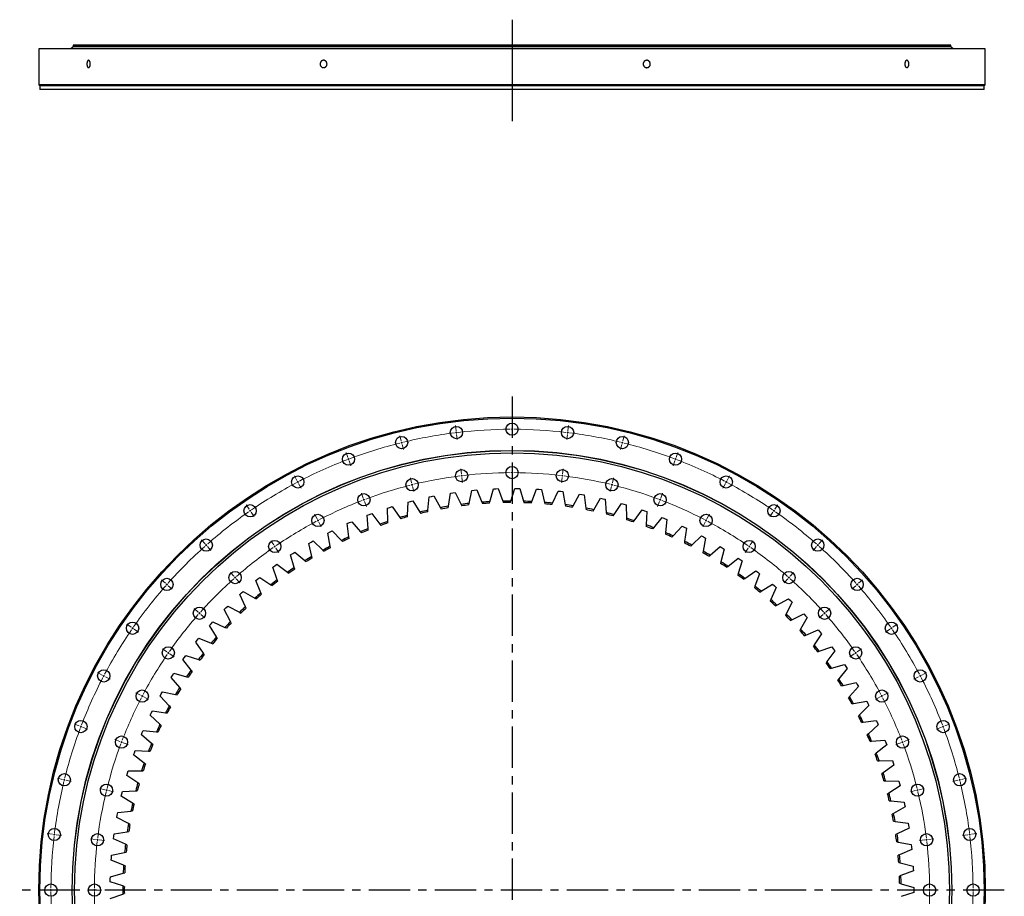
# Model space of a CAD drawing. Header units: millimetres. Extents: x -728 to 12040, y 32376 to 42405.
# Tile 2 of 10: x 1468 to 4119, y 34868 to 37230. Entities that reach past the tile are written whole.
import ezdxf

# ---------------------------------------------------------------- set-up
doc = ezdxf.new("R2010")
doc.units = ezdxf.units.MM
doc.header["$LTSCALE"] = 50
doc.linetypes.add('CENTER', pattern=[10.16, 6.35, -1.27, 1.27, -1.27])

msp = doc.modelspace()

# ---------------------------------------------------------------- linework, layer by layer
at = {"lineweight": 25}
msp.add_line((2793.8, 37229.9), (2793.8, 36956.4), dxfattribs=at)
at = {"color": 7, "linetype": 'Continuous', "lineweight": 25}
for p, q in [((1519.3, 37151.6), (1519.3, 37054.6)), ((4068.3, 37151.6), (1519.3, 37151.6)), ((1611.8, 37157.1), (1605.8, 37151.7)), ((3981.8, 37151.7), (1605.8, 37151.7)), ((3975.8, 37157.1), (1611.8, 37157.1)), ((1612.3, 37161.6), (1612.3, 37157.6)), ((3975.3, 37161.6), (1612.3, 37161.6)), ((3975.3, 37157.6), (1612.3, 37157.6)), ((1612.3, 37151.7), (1612.3, 37151.6)), ((1619.3, 37157.6), (1619.3, 37157.1)), ((3968.3, 37157.1), (3968.3, 37157.6)), ((3975.3, 37157.6), (3975.3, 37161.6)), ((3975.3, 37151.6), (3975.3, 37151.7)), ((3981.8, 37151.7), (3975.8, 37157.1)), ((4068.3, 37054.6), (4068.3, 37151.6)), ((1519.3, 37054.6), (1522.3, 37051.6)), ((4068.3, 37054.6), (1519.3, 37054.6)), ((1522.3, 37051.6), (1522.3, 37041.6)), ((4065.3, 37051.6), (1522.3, 37051.6)), ((4065.3, 37041.6), (1522.3, 37041.6)), ((4065.3, 37051.6), (4068.3, 37054.6)), ((4065.3, 37041.6), (4065.3, 37051.6)), ((2622.6, 35919.1), (2628, 35954.6)), ((2628, 35954.6), (2634.5, 35955.6)), ((2634.5, 35955.6), (2641, 35956.5)), ((2641, 35956.5), (2656.5, 35924.2)), ((2678.3, 35926.8), (2685.7, 35961.9)), ((2685.7, 35961.9), (2692.2, 35962.6)), ((2692.2, 35962.6), (2698.7, 35963.2)), ((2698.7, 35963.2), (2712.5, 35930.1)), ((2734.4, 35931.5), (2743.6, 35966.2)), ((2743.6, 35966.2), (2750.2, 35966.5)), ((2750.2, 35966.5), (2756.7, 35966.7)), ((2756.7, 35966.7), (2768.7, 35932.9)), ((2790.7, 35933.2), (2801.7, 35967.3)), ((2801.7, 35967.3), (2808.3, 35967.3)), ((2808.3, 35967.3), (2814.8, 35967.1)), ((2814.8, 35967.1), (2825, 35932.8)), ((2846.9, 35931.9), (2859.8, 35965.3)), ((2859.8, 35965.3), (2866.3, 35964.9)), ((2866.3, 35964.9), (2872.9, 35964.4)), ((2872.9, 35964.4), (2881.2, 35929.6)), ((2903, 35927.5), (2917.7, 35960.2)), ((2917.7, 35960.2), (2924.2, 35959.5)), ((2924.2, 35959.5), (2930.7, 35958.6)), ((2930.7, 35958.6), (2937.1, 35923.4)), ((2512.8, 35894.8), (2514.4, 35930.6)), ((2514.4, 35930.6), (2520.7, 35932.3)), ((2520.7, 35932.3), (2527, 35934)), ((2527, 35934), (2545.9, 35903.5)), ((2567.3, 35908.5), (2570.9, 35944.1)), ((2570.9, 35944.1), (2577.3, 35945.5)), ((2577.3, 35945.5), (2583.7, 35946.8)), ((2583.7, 35946.8), (2601, 35915.3)), ((2677.5, 35922.7), (2678.3, 35926.8)), ((2712.5, 35930.1), (2714.1, 35926.2)), ((2733.3, 35927.5), (2734.4, 35931.5)), ((2768.7, 35932.9), (2770.1, 35928.9)), ((2789.4, 35929.2), (2790.7, 35933.2)), ((2825, 35932.8), (2826.2, 35928.7)), ((2845.4, 35927.9), (2846.9, 35931.9)), ((2881.2, 35929.6), (2882.1, 35925.5)), ((2901.3, 35923.7), (2903, 35927.5)), ((2958.8, 35920.1), (2975.2, 35952)), ((2975.2, 35952), (2981.7, 35950.9)), ((2981.7, 35950.9), (2988.1, 35949.7)), ((2988.1, 35949.7), (2992.6, 35914.2)), ((3014.1, 35909.8), (3032.2, 35940.7)), ((3032.2, 35940.7), (3038.6, 35939.3)), ((3038.6, 35939.3), (3045, 35937.8)), ((3045, 35937.8), (3047.5, 35902)), ((3068.8, 35896.5), (3088.5, 35926.4)), ((3088.5, 35926.4), (3094.8, 35924.6)), ((2458.7, 35914.1), (2464.9, 35916.2)), ((2459, 35878.3), (2458.7, 35914.1)), ((2464.9, 35916.2), (2471.1, 35918.1)), ((2471.1, 35918.1), (2491.6, 35888.7)), ((2545.9, 35903.5), (2548.2, 35899.9)), ((2566.9, 35904.3), (2567.3, 35908.5)), ((2601, 35915.3), (2603, 35911.6)), ((2622, 35915), (2622.6, 35919.1)), ((2656.5, 35924.2), (2658.4, 35920.4)), ((2937.1, 35923.4), (2937.8, 35919.2)), ((2956.9, 35916.4), (2958.8, 35920.1)), ((2992.6, 35914.2), (2993.1, 35910)), ((3012, 35906.1), (3014.1, 35909.8)), ((3047.5, 35902), (3047.9, 35897.8)), ((3094.8, 35924.6), (3101.1, 35922.8)), ((3101.1, 35922.8), (3101.8, 35886.9)), ((3122.7, 35880.3), (3144, 35909.1)), ((3144, 35909.1), (3150.2, 35907)), ((3150.2, 35907), (3156.4, 35904.8)), ((3156.4, 35904.8), (3155.1, 35869)), ((2350.3, 35872.3), (2356.3, 35875)), ((2356.3, 35875), (2362.3, 35877.6)), ((2362.3, 35877.6), (2385.8, 35850.6)), ((2403.9, 35894.7), (2410, 35897)), ((2406.1, 35858.9), (2403.9, 35894.7)), ((2410, 35897), (2416.2, 35899.3)), ((2416.2, 35899.3), (2438.2, 35871.1)), ((2459, 35874.1), (2459, 35878.3)), ((2491.6, 35888.7), (2494.1, 35885.3)), ((2512.6, 35890.6), (2512.8, 35894.8)), ((3066.5, 35893), (3068.8, 35896.5)), ((3101.8, 35886.9), (3101.8, 35882.7)), ((3120.2, 35876.9), (3122.7, 35880.3)), ((3175.6, 35861.2), (3198.4, 35888.8)), ((3198.4, 35888.8), (3204.5, 35886.4)), ((3204.5, 35886.4), (3210.6, 35883.8)), ((3210.6, 35883.8), (3207.4, 35848.1)), ((2297.9, 35847.1), (2303.8, 35850.1)), ((2304, 35811.7), (2297.9, 35847.1)), ((2303.8, 35850.1), (2309.6, 35853)), ((2309.6, 35853), (2334.6, 35827.3)), ((2354.4, 35836.7), (2350.3, 35872.3)), ((2385.8, 35850.6), (2388.6, 35847.4)), ((2406.4, 35854.7), (2406.1, 35858.9)), ((2438.2, 35871.1), (2440.8, 35867.7)), ((3155.1, 35869), (3154.9, 35864.7)), ((3173, 35857.9), (3175.6, 35861.2)), ((3207.4, 35848.1), (3207, 35843.9)), ((3227.5, 35839.3), (3251.7, 35865.6)), ((3251.7, 35865.6), (3257.7, 35862.9)), ((3257.7, 35862.9), (3263.6, 35860)), ((3263.6, 35860), (3258.5, 35824.6)), ((2247, 35819.1), (2252.7, 35822.4)), ((2252.7, 35822.4), (2258.4, 35825.6)), ((2258.4, 35825.6), (2284.7, 35801.3)), ((2334.6, 35827.3), (2337.5, 35824.2)), ((2354.9, 35832.5), (2354.4, 35836.7)), ((3224.6, 35836.2), (3227.5, 35839.3)), ((3258.5, 35824.6), (3257.9, 35820.4)), ((3278.1, 35814.6), (3303.7, 35839.7)), ((3303.7, 35839.7), (3309.5, 35836.6)), ((3315.2, 35833.4), (3308.2, 35798.3)), ((3309.5, 35836.6), (3315.2, 35833.4)), ((2203.2, 35792), (2208.7, 35795.5)), ((2208.7, 35795.5), (2236.2, 35772.6)), ((2255, 35784.1), (2247, 35819.1)), ((2284.7, 35801.3), (2287.8, 35798.4)), ((2304.7, 35807.6), (2304, 35811.7)), ((3275, 35811.7), (3278.1, 35814.6)), ((3308.2, 35798.3), (3307.4, 35794.1)), ((3327.2, 35787.3), (3354.2, 35810.9)), ((3354.2, 35810.9), (3359.8, 35807.5)), ((3365.4, 35804), (3356.5, 35769.3)), ((3359.8, 35807.5), (3365.4, 35804)), ((2197.7, 35788.4), (2203.2, 35792)), ((2207.5, 35753.9), (2197.7, 35788.4)), ((2236.2, 35772.6), (2239.5, 35769.9)), ((2255.9, 35780), (2255, 35784.1)), ((3324.1, 35784.5), (3327.2, 35787.3)), ((3356.5, 35769.3), (3355.4, 35765.2)), ((3374.9, 35757.3), (3403.1, 35779.5)), ((3403.1, 35779.5), (3408.5, 35775.8)), ((3413.8, 35772), (3403.1, 35737.8)), ((3408.5, 35775.8), (3413.8, 35772)), ((2150.1, 35755.1), (2155.3, 35759)), ((2161.7, 35721.2), (2150.1, 35755.1)), ((2155.3, 35759), (2160.7, 35762.8)), ((2160.7, 35762.8), (2189.4, 35741.4)), ((2189.4, 35741.4), (2192.8, 35738.9)), ((2208.6, 35749.8), (2207.5, 35753.9)), ((3371.6, 35754.7), (3374.9, 35757.3)), ((3420.9, 35724.9), (3450.2, 35745.5)), ((3450.2, 35745.5), (3455.4, 35741.5)), ((3455.4, 35741.5), (3460.6, 35737.5)), ((2104.3, 35719.3), (2109.4, 35723.5)), ((2117.8, 35686), (2104.3, 35719.3)), ((2109.4, 35723.5), (2114.5, 35727.6)), ((2114.5, 35727.6), (2144.3, 35707.7)), ((2163.1, 35717.2), (2161.7, 35721.2)), ((3403.1, 35737.8), (3401.9, 35733.8)), ((3417.4, 35722.5), (3420.9, 35724.9)), ((3460.6, 35737.5), (3448, 35703.9)), ((2065.3, 35685.5), (2070.2, 35689.9)), ((2070.2, 35689.9), (2101.1, 35671.7)), ((2144.3, 35707.7), (2147.8, 35705.4)), ((3448, 35703.9), (3446.5, 35700)), ((3461.5, 35687.8), (3465, 35690)), ((3465, 35690), (3495.4, 35709)), ((3505.3, 35700.5), (3491, 35667.6)), ((3495.4, 35709), (3500.4, 35704.8)), ((3500.4, 35704.8), (3505.3, 35700.5)), ((2060.5, 35681.1), (2065.3, 35685.5)), ((2075.7, 35648.6), (2060.5, 35681.1)), ((2101.1, 35671.7), (2104.7, 35669.6)), ((2119.3, 35682.1), (2117.8, 35686)), ((3491, 35667.6), (3489.3, 35663.7)), ((3507.3, 35652.8), (3538.6, 35670.2)), ((3538.6, 35670.2), (3543.4, 35665.7)), ((3543.4, 35665.7), (3548.1, 35661.1)), ((2018.9, 35640.6), (2023.4, 35645.3)), ((2035.8, 35609), (2018.9, 35640.6)), ((2023.4, 35645.3), (2028.1, 35649.9)), ((2028.1, 35649.9), (2059.9, 35633.4)), ((2077.5, 35644.8), (2075.7, 35648.6)), ((3503.6, 35650.8), (3507.3, 35652.8)), ((3548.1, 35661.1), (3532, 35629.1)), ((2037.8, 35605.3), (2035.8, 35609)), ((2059.9, 35633.4), (2063.6, 35631.4)), ((3532, 35629.1), (3530.1, 35625.3)), ((3543.6, 35611.6), (3547.4, 35613.4)), ((3547.4, 35613.4), (3579.7, 35629.1)), ((3588.6, 35619.5), (3570.9, 35588.4)), ((3579.7, 35629.1), (3584.2, 35624.3)), ((3584.2, 35624.3), (3588.6, 35619.5)), ((1979.4, 35597.9), (1983.8, 35602.8)), ((1998, 35567.2), (1979.4, 35597.9)), ((1983.8, 35602.8), (1988.1, 35607.7)), ((1988.1, 35607.7), (2020.8, 35592.9)), ((2020.8, 35592.9), (2024.6, 35591.2)), ((3570.9, 35588.4), (3568.8, 35584.7)), ((3585.4, 35571.9), (3618.5, 35585.8)), ((3618.5, 35585.8), (3622.7, 35580.8)), ((1942.4, 35553.1), (1946.4, 35558.3)), ((1946.4, 35558.3), (1950.5, 35563.4)), ((1950.5, 35563.4), (1983.9, 35550.4)), ((2000.2, 35563.6), (1998, 35567.2)), ((3581.6, 35570.3), (3585.4, 35571.9)), ((3626.9, 35575.8), (3607.5, 35545.6)), ((3622.7, 35580.8), (3626.9, 35575.8)), ((1962.6, 35523.5), (1942.4, 35553.1)), ((1983.9, 35550.4), (1987.8, 35548.9)), ((3607.5, 35545.6), (3605.2, 35542.1)), ((3621.2, 35528.4), (3654.9, 35540.5)), ((3662.8, 35530), (3641.8, 35501)), ((3654.9, 35540.5), (3658.9, 35535.3)), ((3658.9, 35535.3), (3662.8, 35530)), ((1907.7, 35506.5), (1911.5, 35511.8)), ((1929.5, 35478), (1907.7, 35506.5)), ((1911.5, 35511.8), (1915.3, 35517.2)), ((1915.3, 35517.2), (1949.4, 35506)), ((1949.4, 35506), (1953.4, 35504.7)), ((1965, 35520.1), (1962.6, 35523.5)), ((3617.2, 35527), (3621.2, 35528.4)), ((1932.1, 35474.7), (1929.5, 35478)), ((3641.8, 35501), (3639.3, 35497.6)), ((3650.5, 35481.9), (3654.5, 35483.1)), ((3654.5, 35483.1), (3688.8, 35493.3)), ((3696.1, 35482.5), (3673.6, 35454.6)), ((3688.8, 35493.3), (3692.5, 35487.9)), ((3692.5, 35487.9), (3696.1, 35482.5)), ((1875.7, 35458), (1879.1, 35463.6)), ((1898.9, 35430.8), (1875.7, 35458)), ((1879.1, 35463.6), (1882.7, 35469.1)), ((1882.7, 35469.1), (1917.3, 35459.8)), ((1917.3, 35459.8), (1921.3, 35458.7)), ((3673.6, 35454.6), (3670.9, 35451.3)), ((1901.7, 35427.6), (1898.9, 35430.8)), ((3681.2, 35435), (3685.3, 35436)), ((3685.3, 35436), (3720.2, 35444.4)), ((3726.9, 35433.2), (3702.9, 35406.5)), ((3720.2, 35444.4), (3723.6, 35438.8)), ((3723.6, 35438.8), (3726.9, 35433.2)), ((1846.3, 35407.9), (1849.4, 35413.7)), ((1871, 35381.9), (1846.3, 35407.9)), ((1849.4, 35413.7), (1852.7, 35419.4)), ((1852.7, 35419.4), (1887.7, 35411.9)), ((1887.7, 35411.9), (1891.8, 35411)), ((3702.9, 35406.5), (3700.1, 35403.4)), ((1873.9, 35378.9), (1871, 35381.9)), ((3709.5, 35386.6), (3713.6, 35387.4)), ((3713.6, 35387.4), (3748.9, 35393.9)), ((3754.9, 35382.3), (3729.6, 35357)), ((3748.9, 35393.9), (3751.9, 35388.1)), ((3751.9, 35388.1), (3754.9, 35382.3)), ((1819.6, 35356.3), (1822.4, 35362.2)), ((1845.6, 35331.7), (1819.6, 35356.3)), ((1822.4, 35362.2), (1825.3, 35368.1)), ((1825.3, 35368.1), (1860.7, 35362.5)), ((1860.7, 35362.5), (1864.9, 35361.8)), ((3729.6, 35357), (3726.6, 35354)), ((1848.7, 35328.8), (1845.6, 35331.7)), ((3735.1, 35336.7), (3739.2, 35337.3)), ((3739.2, 35337.3), (3774.8, 35341.9)), ((3780.2, 35330), (3753.5, 35306.1)), ((3774.8, 35341.9), (3777.6, 35336)), ((3777.6, 35336), (3780.2, 35330)), ((1795.7, 35303.3), (1798.2, 35309.4)), ((1823, 35280.2), (1795.7, 35303.3)), ((1798.2, 35309.4), (1800.8, 35315.4)), ((1800.8, 35315.4), (1836.5, 35311.7)), ((1836.5, 35311.7), (1840.7, 35311.3)), ((3753.5, 35306.1), (3750.4, 35303.3)), ((1826.2, 35277.4), (1823, 35280.2)), ((3757.9, 35285.6), (3762.1, 35285.9)), ((3762.1, 35285.9), (3797.9, 35288.6)), ((3802.7, 35276.4), (3774.7, 35254)), ((3797.9, 35288.6), (3800.3, 35282.5)), ((3800.3, 35282.5), (3802.7, 35276.4)), ((1774.7, 35249.2), (1776.9, 35255.3)), ((1803.2, 35227.5), (1774.7, 35249.2)), ((1776.9, 35255.3), (1779.2, 35261.5)), ((1779.2, 35261.5), (1815, 35259.7)), ((1815, 35259.7), (1819.2, 35259.5)), ((3774.7, 35254), (3771.5, 35251.3)), ((1806.6, 35224.9), (1803.2, 35227.5)), ((3778, 35233.2), (3782.3, 35233.3)), ((3782.3, 35233.3), (3818.1, 35234.1)), ((3822.2, 35221.7), (3793.1, 35200.8)), ((3818.1, 35234.1), (3820.2, 35227.9)), ((3820.2, 35227.9), (3822.2, 35221.7)), ((1756.6, 35193.9), (1758.5, 35200.2)), ((1786.3, 35173.8), (1756.6, 35193.9)), ((1758.5, 35200.2), (1760.4, 35206.5)), ((1760.4, 35206.5), (1796.3, 35206.6)), ((1796.3, 35206.6), (1800.5, 35206.7)), ((3793.1, 35200.8), (3789.7, 35198.3)), ((1789.8, 35171.5), (1786.3, 35173.8)), ((3795.3, 35179.9), (3799.5, 35179.7)), ((3799.5, 35179.7), (3835.3, 35178.6)), ((3838.8, 35166), (3808.6, 35146.7)), ((3835.3, 35178.6), (3837.1, 35172.3)), ((3837.1, 35172.3), (3838.8, 35166)), ((1741.5, 35137.8), (1743.1, 35144.2)), ((1772.2, 35119.3), (1741.5, 35137.8)), ((1743.1, 35144.2), (1744.7, 35150.5)), ((1744.7, 35150.5), (1780.4, 35152.6)), ((1780.4, 35152.6), (1784.7, 35152.9)), ((3808.6, 35146.7), (3805.1, 35144.4)), ((1775.8, 35117.2), (1772.2, 35119.3)), ((3809.7, 35125.7), (3813.9, 35125.3)), ((3813.9, 35125.3), (3849.6, 35122.3)), ((3852.4, 35109.5), (3821.2, 35091.8)), ((3849.6, 35122.3), (3851, 35115.9)), ((3851, 35115.9), (3852.4, 35109.5)), ((1729.5, 35081), (1730.7, 35087.4)), ((1761.1, 35064.2), (1729.5, 35081)), ((1730.7, 35087.4), (1731.9, 35093.8)), ((1731.9, 35093.8), (1767.6, 35097.9)), ((1767.6, 35097.9), (1771.7, 35098.3)), ((3821.2, 35091.8), (3817.5, 35089.7)), ((1764.9, 35062.2), (1761.1, 35064.2)), ((3821.1, 35070.8), (3825.3, 35070.2)), ((3825.3, 35070.2), (3860.8, 35065.3)), ((3862.9, 35052.3), (3830.8, 35036.4)), ((3860.8, 35065.3), (3861.9, 35058.8)), ((3861.9, 35058.8), (3862.9, 35052.3)), ((1720.5, 35023.6), (1721.3, 35030.1)), ((1721.3, 35030.1), (1722.3, 35036.6)), ((1722.3, 35036.6), (1757.6, 35042.5)), ((1757.6, 35042.5), (1761.8, 35043.2)), ((3830.8, 35036.4), (3827, 35034.5)), ((1753, 35008.5), (1720.5, 35023.6)), ((1756.8, 35006.7), (1753, 35008.5)), ((3829.6, 35015.4), (3833.7, 35014.6)), ((3833.7, 35014.6), (3868.9, 35007.7)), ((3868.9, 35007.7), (3869.7, 35001.2)), ((3869.7, 35001.2), (3870.3, 34994.7)), ((1714.6, 34965.8), (1715.1, 34972.3)), ((1715.1, 34972.3), (1715.7, 34978.8)), ((1715.7, 34978.8), (1750.7, 34986.6)), ((1750.7, 34986.6), (1754.8, 34987.5)), ((3837.4, 34980.5), (3833.5, 34978.8)), ((3870.3, 34994.7), (3837.4, 34980.5)), ((1747.9, 34952.4), (1714.6, 34965.8)), ((1751.8, 34950.9), (1747.9, 34952.4)), ((3835.1, 34959.6), (3839.2, 34958.6)), ((3839.2, 34958.6), (3873.9, 34949.8)), ((3873.9, 34949.8), (3874.3, 34943.3)), ((1712, 34914.3), (1712.2, 34920.8)), ((1712.2, 34920.8), (1746.7, 34930.5)), ((1746.7, 34930.5), (1750.8, 34931.6)), ((3841, 34924.3), (3837.1, 34922.9)), ((3874.6, 34936.8), (3841, 34924.3)), ((3874.3, 34943.3), (3874.6, 34936.8)), ((1711.9, 34907.7), (1712, 34914.3)), ((1745.8, 34896.2), (1711.9, 34907.7)), ((1749.8, 34894.9), (1745.8, 34896.2)), ((3837.6, 34903.6), (3841.6, 34902.4)), ((3841.6, 34902.4), (3875.8, 34891.8)), ((1711.9, 34862.7), (1745.8, 34874.2)), ((1745.8, 34874.2), (1749.8, 34875.6)), ((3875.8, 34878.7), (3841.6, 34868.1)), ((3875.8, 34891.8), (3875.9, 34885.2)), ((3875.9, 34885.2), (3875.8, 34878.7))]:
    msp.add_line(p, q, dxfattribs=at)
at = {"linetype": 'CENTER', "ltscale": 0.35}
for p, q in [((2793.8, 36214.5), (2793.8, 33555.9)), ((4119.5, 34885.2), (1468.1, 34885.2))]:
    msp.add_line(p, q, dxfattribs=at)
at = {"color": 0, "linetype": 'Continuous', "lineweight": 18}
for p, q in [((2793.8, 36131.7), (2793.8, 36145.7)), ((2643.5, 36122.6), (2641.8, 36136.5)), ((2644.1, 36117.7), (2643.8, 36120.1)), ((2644.1, 36117.7), (2644.4, 36115.2)), ((2644.7, 36112.7), (2646.4, 36098.8)), ((2793.8, 36126.7), (2793.8, 36129.2)), ((2793.8, 36126.7), (2793.8, 36124.2)), ((2793.8, 36121.7), (2793.8, 36107.7)), ((2942.8, 36112.7), (2941.1, 36098.8)), ((2943.4, 36117.7), (2943.1, 36115.2)), ((2943.4, 36117.7), (2943.7, 36120.1)), ((2944, 36122.6), (2945.7, 36136.5)), ((2495.4, 36095.5), (2492.1, 36109.1)), ((2496.6, 36090.6), (2496, 36093.1)), ((2496.6, 36090.6), (2497.2, 36088.2)), ((2497.8, 36085.8), (2501.2, 36072.2)), ((3089.7, 36085.8), (3086.3, 36072.2)), ((3090.9, 36090.6), (3090.3, 36088.2)), ((3090.9, 36090.6), (3091.5, 36093.1)), ((3092.1, 36095.5), (3095.4, 36109.1)), ((2351.7, 36050.7), (2346.8, 36063.8)), ((3235.8, 36050.7), (3240.7, 36063.8)), ((2353.5, 36046), (2352.6, 36048.4)), ((2353.5, 36046), (2354.4, 36043.7)), ((2355.3, 36041.4), (2360.2, 36028.3)), ((3232.2, 36041.4), (3227.3, 36028.3)), ((3234, 36046), (3233.1, 36043.7)), ((3234, 36046), (3234.9, 36048.4)), ((2657.6, 36006.5), (2655.9, 36020.4)), ((2793.8, 36014.7), (2793.8, 36028.7)), ((2793.8, 36009.7), (2793.8, 36012.2)), ((2793.8, 36009.7), (2793.8, 36007.2)), ((2929.9, 36006.5), (2931.6, 36020.4)), ((2214.5, 35988.9), (2208, 36001.3)), ((2216.8, 35984.5), (2215.6, 35986.7)), ((2216.8, 35984.5), (2218, 35982.3)), ((2219.1, 35980.1), (2225.6, 35967.7)), ((2523.4, 35981.9), (2520.1, 35995.5)), ((2524.6, 35977), (2524, 35979.5)), ((2658.2, 36001.5), (2657.9, 36004)), ((2658.2, 36001.5), (2658.5, 35999)), ((2658.8, 35996.6), (2660.5, 35982.7)), ((2793.8, 36004.7), (2793.8, 35990.7)), ((2928.7, 35996.6), (2927, 35982.7)), ((2929.3, 36001.5), (2929, 35999)), ((2929.3, 36001.5), (2929.6, 36004)), ((3062.9, 35977), (3063.5, 35979.5)), ((3064.1, 35981.9), (3067.4, 35995.5)), ((3368.4, 35980.1), (3361.9, 35967.7)), ((3370.7, 35984.5), (3369.5, 35982.3)), ((3370.7, 35984.5), (3371.9, 35986.7)), ((3373, 35988.9), (3379.5, 36001.3)), ((2393.2, 35941.3), (2388.3, 35954.4)), ((2524.6, 35977), (2525.2, 35974.6)), ((2525.8, 35972.2), (2529.2, 35958.6)), ((3061.7, 35972.2), (3058.3, 35958.6)), ((3062.9, 35977), (3062.3, 35974.6)), ((3194.3, 35941.3), (3199.2, 35954.4)), ((2395, 35936.6), (2394.1, 35939)), ((2395, 35936.6), (2395.9, 35934.3)), ((2396.8, 35932), (2401.7, 35918.9)), ((3190.7, 35932), (3185.8, 35918.9)), ((3192.5, 35936.6), (3191.6, 35934.3)), ((3192.5, 35936.6), (3193.4, 35939)), ((2085.7, 35911.1), (2077.7, 35922.6)), ((2088.5, 35907), (2087.1, 35909)), ((2088.5, 35907), (2089.9, 35904.9)), ((2091.3, 35902.8), (2099.3, 35891.3)), ((3496.2, 35902.8), (3488.2, 35891.3)), ((3499, 35907), (3497.6, 35904.9)), ((3499, 35907), (3500.4, 35909)), ((3501.8, 35911.1), (3509.8, 35922.6)), ((2268.8, 35885.3), (2262.3, 35897.7)), ((2271.2, 35880.9), (2270, 35883.1)), ((2271.2, 35880.9), (2272.3, 35878.7)), ((2273.5, 35876.5), (2280, 35864.1)), ((3314, 35876.5), (3307.5, 35864.1)), ((3316.3, 35880.9), (3315.2, 35878.7)), ((3316.3, 35880.9), (3317.5, 35883.1)), ((3318.7, 35885.3), (3325.2, 35897.7)), ((1967.2, 35818.2), (1957.9, 35828.7)), ((2152.1, 35814.8), (2144.2, 35826.3)), ((3435.4, 35814.8), (3443.3, 35826.3)), ((3620.3, 35818.2), (3629.6, 35828.7)), ((1970.5, 35814.5), (1968.8, 35816.4)), ((1970.5, 35814.5), (1972.1, 35812.6)), ((1973.8, 35810.8), (1983.1, 35800.3)), ((2155, 35810.7), (2153.5, 35812.7)), ((2155, 35810.7), (2156.4, 35808.6)), ((2157.8, 35806.5), (2165.8, 35795)), ((3429.7, 35806.5), (3421.7, 35795)), ((3432.5, 35810.7), (3431.1, 35808.6)), ((3432.5, 35810.7), (3434, 35812.7)), ((3613.7, 35810.8), (3604.4, 35800.3)), ((3617, 35814.5), (3615.4, 35812.6)), ((3617, 35814.5), (3618.7, 35816.4)), ((2044.8, 35730.7), (2035.5, 35741.1)), ((3542.8, 35730.7), (3552, 35741.1)), ((1860.7, 35711.8), (1850.3, 35721.1)), ((2048.1, 35726.9), (2046.4, 35728.8)), ((2048.1, 35726.9), (2049.7, 35725)), ((2051.4, 35723.2), (2060.7, 35712.7)), ((3536.1, 35723.2), (3526.8, 35712.7)), ((3539.4, 35726.9), (3537.8, 35725)), ((3539.4, 35726.9), (3541.1, 35728.8)), ((3726.8, 35711.8), (3737.3, 35721.1)), ((1864.5, 35708.5), (1862.6, 35710.1)), ((1864.5, 35708.5), (1866.3, 35706.8)), ((1868.2, 35705.2), (1878.7, 35695.9)), ((3719.3, 35705.2), (3708.8, 35695.9)), ((3723, 35708.5), (3721.2, 35706.8)), ((3723, 35708.5), (3724.9, 35710.1)), ((1948.3, 35634.2), (1937.8, 35643.5)), ((3639.2, 35634.2), (3649.7, 35643.5)), ((1952.1, 35630.9), (1950.2, 35632.6)), ((1952.1, 35630.9), (1953.9, 35629.2)), ((1955.8, 35627.6), (1966.3, 35618.3)), ((3631.7, 35627.6), (3621.2, 35618.3)), ((3635.5, 35630.9), (3633.6, 35629.2)), ((3635.5, 35630.9), (3637.3, 35632.6)), ((1767.9, 35593.3), (1756.4, 35601.3)), ((1772, 35590.5), (1770, 35591.9)), ((1772, 35590.5), (1774.1, 35589)), ((1776.1, 35587.6), (1787.7, 35579.7)), ((3811.4, 35587.6), (3799.9, 35579.7)), ((3815.5, 35590.5), (3813.4, 35589)), ((3815.5, 35590.5), (3817.5, 35591.9)), ((3819.6, 35593.3), (3831.1, 35601.3)), ((1864.2, 35526.8), (1852.7, 35534.8)), ((3723.3, 35526.8), (3734.8, 35534.8)), ((1868.3, 35524), (1866.3, 35525.4)), ((1868.3, 35524), (1870.4, 35522.6)), ((1872.4, 35521.2), (1883.9, 35513.2)), ((3715.1, 35521.2), (3703.6, 35513.2)), ((3719.2, 35524), (3717.1, 35522.6)), ((3719.2, 35524), (3721.3, 35525.4)), ((1690, 35464.5), (1677.6, 35471)), ((1694.5, 35462.2), (1692.2, 35463.3)), ((1694.5, 35462.2), (1696.7, 35461)), ((1698.9, 35459.8), (1711.3, 35453.3)), ((3888.6, 35459.8), (3876.2, 35453.3)), ((3893, 35462.2), (3890.8, 35461)), ((3893, 35462.2), (3895.3, 35463.3)), ((3897.5, 35464.5), (3909.9, 35471)), ((1793.6, 35410.1), (1781.2, 35416.6)), ((1798.1, 35407.8), (1795.8, 35409)), ((1798.1, 35407.8), (1800.3, 35406.6)), ((1802.5, 35405.5), (1814.9, 35399)), ((3785, 35405.5), (3772.6, 35399)), ((3789.4, 35407.8), (3787.2, 35406.6)), ((3789.4, 35407.8), (3791.7, 35409)), ((3793.9, 35410.1), (3806.3, 35416.6)), ((1628.3, 35327.2), (1615.2, 35332.2)), ((1632.9, 35325.5), (1630.6, 35326.3)), ((1632.9, 35325.5), (1635.3, 35324.6)), ((1637.6, 35323.7), (1650.7, 35318.7)), ((3949.9, 35323.7), (3936.8, 35318.7)), ((3954.6, 35325.5), (3952.2, 35324.6)), ((3954.6, 35325.5), (3956.9, 35326.3)), ((3959.3, 35327.2), (3972.3, 35332.2)), ((1737.7, 35285.7), (1724.6, 35290.7)), ((3849.9, 35285.7), (3862.9, 35290.7)), ((1742.3, 35284), (1740, 35284.9)), ((1742.3, 35284), (1744.7, 35283.1)), ((1747, 35282.2), (1760.1, 35277.2)), ((3840.5, 35282.2), (3827.4, 35277.2)), ((3845.2, 35284), (3842.8, 35283.1)), ((3845.2, 35284), (3847.5, 35284.9)), ((1583.5, 35183.5), (1569.9, 35186.9)), ((4004, 35183.5), (4017.6, 35186.9)), ((1588.3, 35182.3), (1585.9, 35182.9)), ((1588.3, 35182.3), (1590.8, 35181.7)), ((1593.2, 35181.1), (1606.8, 35177.8)), ((1697.1, 35155.5), (1683.5, 35158.9)), ((3890.4, 35155.5), (3904, 35158.9)), ((3994.3, 35181.1), (3980.7, 35177.8)), ((3999.2, 35182.3), (3996.8, 35181.7)), ((3999.2, 35182.3), (4001.6, 35182.9)), ((1701.9, 35154.3), (1699.5, 35154.9)), ((1701.9, 35154.3), (1704.4, 35153.7)), ((1706.8, 35153.1), (1720.4, 35149.8)), ((3880.7, 35153.1), (3867.1, 35149.8)), ((3885.6, 35154.3), (3883.2, 35153.7)), ((3885.6, 35154.3), (3888, 35154.9)), ((1556.3, 35035.5), (1542.4, 35037.2)), ((1561.3, 35034.9), (1558.8, 35035.2)), ((1561.3, 35034.9), (1563.8, 35034.6)), ((1566.3, 35034.3), (1580.2, 35032.6)), ((4021.2, 35034.3), (4007.3, 35032.6)), ((4026.2, 35034.9), (4023.7, 35034.6)), ((4026.2, 35034.9), (4028.7, 35035.2)), ((4031.2, 35035.5), (4045.1, 35037.2)), ((1672.5, 35021.4), (1658.6, 35023.1)), ((1677.5, 35020.8), (1675, 35021.1)), ((1677.5, 35020.8), (1679.9, 35020.5)), ((1682.4, 35020.2), (1696.3, 35018.5)), ((3905.1, 35020.2), (3891.2, 35018.5)), ((3910.1, 35020.8), (3907.6, 35020.5)), ((3910.1, 35020.8), (3912.5, 35021.1)), ((3915, 35021.4), (3928.9, 35023.1)), ((1547.3, 34885.2), (1533.3, 34885.2)), ((1552.3, 34885.2), (1549.8, 34885.2)), ((1552.3, 34885.2), (1554.8, 34885.2)), ((1557.3, 34885.2), (1571.3, 34885.2)), ((1664.3, 34885.2), (1650.3, 34885.2)), ((1669.3, 34885.2), (1666.8, 34885.2)), ((1669.3, 34885.2), (1671.8, 34885.2)), ((1674.3, 34885.2), (1688.3, 34885.2)), ((3913.3, 34885.2), (3899.3, 34885.2)), ((3918.3, 34885.2), (3915.8, 34885.2)), ((3918.3, 34885.2), (3920.8, 34885.2)), ((3923.3, 34885.2), (3937.3, 34885.2)), ((4030.3, 34885.2), (4016.3, 34885.2)), ((4035.3, 34885.2), (4032.8, 34885.2)), ((4035.3, 34885.2), (4037.8, 34885.2)), ((4040.3, 34885.2), (4054.3, 34885.2))]:
    msp.add_line(p, q, dxfattribs=at)
at = {"color": 7, "linetype": 'Continuous', "lineweight": 25}
for centre, radius in [((2793.8, 34885.2), 1274.5), ((2793.8, 34885.2), 1271.5), ((2793.8, 36126.7), 16.5), ((2644.1, 36117.7), 16.5), ((2943.4, 36117.7), 16.5), ((2496.6, 36090.6), 16.5), ((3090.9, 36090.6), 16.5), ((2793.8, 34885.2), 1184.5), ((2793.8, 34885.2), 1184), ((2793.8, 34885.2), 1178), ((2353.5, 36046), 16.5), ((3234, 36046), 16.5), ((2658.2, 36001.5), 16.5), ((2793.8, 36009.7), 16.5), ((2929.3, 36001.5), 16.5), ((2216.8, 35984.5), 16.5), ((2524.6, 35977), 16.5), ((3062.9, 35977), 16.5), ((3370.7, 35984.5), 16.5), ((2395, 35936.6), 16.5), ((3192.5, 35936.6), 16.5), ((2088.5, 35907), 16.5), ((3499, 35907), 16.5), ((2271.2, 35880.9), 16.5), ((3316.3, 35880.9), 16.5), ((1970.5, 35814.5), 16.5), ((2155, 35810.7), 16.5), ((3432.5, 35810.7), 16.5), ((3617, 35814.5), 16.5), ((2048.1, 35726.9), 16.5), ((3539.4, 35726.9), 16.5), ((1864.5, 35708.5), 16.5), ((3723, 35708.5), 16.5), ((1952.1, 35630.9), 16.5), ((3635.5, 35630.9), 16.5), ((1772, 35590.5), 16.5), ((3815.5, 35590.5), 16.5), ((1868.3, 35524), 16.5), ((3719.2, 35524), 16.5), ((1694.5, 35462.2), 16.5), ((3893, 35462.2), 16.5), ((1798.1, 35407.8), 16.5), ((3789.4, 35407.8), 16.5), ((1632.9, 35325.5), 16.5), ((3954.6, 35325.5), 16.5), ((1742.3, 35284), 16.5), ((3845.2, 35284), 16.5), ((1588.3, 35182.3), 16.5), ((3999.2, 35182.3), 16.5), ((1701.9, 35154.3), 16.5), ((3885.6, 35154.3), 16.5), ((1561.3, 35034.9), 16.5), ((1677.5, 35020.8), 16.5), ((3910.1, 35020.8), 16.5), ((4026.2, 35034.9), 16.5), ((1552.3, 34885.2), 16.5), ((1669.3, 34885.2), 16.5), ((3918.3, 34885.2), 16.5), ((4035.3, 34885.2), 16.5)]:
    msp.add_circle(centre, radius, dxfattribs=at)
at = {"color": 0, "linetype": 'Continuous', "lineweight": 18}
for radius, start, end in [(1241.5, 97.1538, 103.6154), (1241.5, 96.9231, 97.0385), (1241.5, 96.8077, 96.9231), (1241.5, 90.2308, 96.6923), (1241.5, 90, 90.1154), (1241.5, 89.8846, 90), (1241.5, 83.3077, 89.7692), (1241.5, 83.0769, 83.1923), (1241.5, 82.9615, 83.0769), (1241.5, 76.3846, 82.8462), (1241.5, 104.0769, 110.5385), (1241.5, 103.8462, 103.9615), (1241.5, 103.7308, 103.8462), (1241.5, 76.1538, 76.2692), (1241.5, 76.0385, 76.1538), (1241.5, 69.4615, 75.9231), (1241.5, 111, 117.4616), (1241.5, 110.7692, 110.8846), (1241.5, 110.6539, 110.7692), (1241.5, 69.2308, 69.3461), (1241.5, 69.1154, 69.2308), (1241.5, 62.5384, 69), (1124.5, 90.2548, 96.6683), (1124.5, 90, 90.1274), (1124.5, 89.8726, 90), (1124.5, 83.3317, 89.7452), (1241.5, 117.9231, 124.3846), (1241.5, 117.6923, 117.8077), (1241.5, 117.5769, 117.6923), (1124.5, 97.1778, 103.5914), (1124.5, 96.9231, 97.0505), (1124.5, 96.7957, 96.9231), (1124.5, 83.0769, 83.2043), (1124.5, 82.9495, 83.0769), (1124.5, 76.4086, 82.8222), (1241.5, 62.3077, 62.4231), (1241.5, 62.1923, 62.3077), (1241.5, 55.6154, 62.0769), (1124.5, 104.1009, 110.5145), (1124.5, 103.8462, 103.9735), (1124.5, 103.7188, 103.8462), (1124.5, 76.1538, 76.2812), (1124.5, 76.0265, 76.1538), (1124.5, 69.4855, 75.8991), (1124.5, 111.024, 117.4375), (1124.5, 110.7692, 110.8966), (1124.5, 110.6419, 110.7692), (1124.5, 69.2308, 69.3581), (1124.5, 69.1034, 69.2308), (1124.5, 62.5625, 68.976), (1241.5, 124.8461, 131.3077), (1241.5, 124.6154, 124.7308), (1241.5, 124.5, 124.6154), (1241.5, 55.3846, 55.5), (1241.5, 55.2692, 55.3846), (1241.5, 48.6923, 55.1539), (1124.5, 117.9471, 124.3606), (1124.5, 117.6923, 117.8197), (1124.5, 117.5649, 117.6923), (1124.5, 62.3077, 62.4351), (1124.5, 62.1803, 62.3077), (1124.5, 55.6394, 62.0529), (1241.5, 131.7692, 138.2308), (1241.5, 131.5385, 131.6538), (1241.5, 131.4231, 131.5385), (1124.5, 124.8701, 131.2837), (1124.5, 124.6154, 124.7428), (1124.5, 124.488, 124.6154), (1124.5, 55.3846, 55.512), (1124.5, 55.2572, 55.3846), (1124.5, 48.7163, 55.1299), (1241.5, 48.4615, 48.5769), (1241.5, 48.3462, 48.4615), (1241.5, 41.7692, 48.2308), (1124.5, 131.7932, 138.2068), (1124.5, 131.5385, 131.6658), (1124.5, 131.4111, 131.5385), (1124.5, 48.4615, 48.5889), (1124.5, 48.3342, 48.4615), (1124.5, 41.7932, 48.2068), (1241.5, 138.6923, 145.1539), (1241.5, 138.4615, 138.5769), (1241.5, 138.3462, 138.4615), (1241.5, 41.5385, 41.6538), (1241.5, 41.4231, 41.5385), (1241.5, 34.8461, 41.3077), (1124.5, 138.7163, 145.1299), (1124.5, 138.4615, 138.5889), (1124.5, 138.3342, 138.4615), (1124.5, 41.5385, 41.6658), (1124.5, 41.4111, 41.5385), (1124.5, 34.8701, 41.2837), (1241.5, 145.6154, 152.0769), (1241.5, 145.3846, 145.5), (1241.5, 145.2692, 145.3846), (1241.5, 34.6154, 34.7308), (1241.5, 34.5, 34.6154), (1241.5, 27.9231, 34.3846), (1124.5, 145.6394, 152.0529), (1124.5, 145.3846, 145.512), (1124.5, 145.2572, 145.3846), (1124.5, 34.6154, 34.7428), (1124.5, 34.488, 34.6154), (1124.5, 27.9471, 34.3606), (1241.5, 152.5384, 159), (1241.5, 152.3077, 152.4231), (1241.5, 152.1923, 152.3077), (1241.5, 27.6923, 27.8077), (1241.5, 27.5769, 27.6923), (1241.5, 21, 27.4616), (1124.5, 152.5625, 158.976), (1124.5, 152.3077, 152.4351), (1124.5, 152.1803, 152.3077), (1124.5, 27.6923, 27.8197), (1124.5, 27.5649, 27.6923), (1124.5, 21.024, 27.4375), (1241.5, 159.4615, 165.9231), (1241.5, 159.2308, 159.3461), (1241.5, 159.1154, 159.2308), (1241.5, 20.7692, 20.8846), (1241.5, 20.6539, 20.7692), (1241.5, 14.0769, 20.5385), (1124.5, 159.4855, 165.8991), (1124.5, 159.2308, 159.3581), (1124.5, 159.1034, 159.2308), (1124.5, 20.7692, 20.8966), (1124.5, 20.6419, 20.7692), (1124.5, 14.1009, 20.5145), (1241.5, 166.0385, 166.1538), (1241.5, 13.8462, 13.9615), (1241.5, 166.3846, 172.8462), (1241.5, 166.1538, 166.2692), (1241.5, 13.7308, 13.8462), (1241.5, 7.1538, 13.6154), (1124.5, 166.4086, 172.8222), (1124.5, 166.1538, 166.2812), (1124.5, 166.0265, 166.1538), (1124.5, 13.8462, 13.9735), (1124.5, 13.7188, 13.8462), (1124.5, 7.1778, 13.5914), (1241.5, 173.3077, 179.7692), (1241.5, 173.0769, 173.1923), (1241.5, 172.9615, 173.0769), (1241.5, 6.9231, 7.0385), (1241.5, 6.8077, 6.9231), (1241.5, 0.2308, 6.6923), (1124.5, 173.3317, 179.7452), (1124.5, 173.0769, 173.2043), (1124.5, 172.9495, 173.0769), (1124.5, 6.9231, 7.0505), (1124.5, 6.7957, 6.9231), (1124.5, 0.2548, 6.6683), (1241.5, 179.8846, 180), (1241.5, 180, 180.1154), (1241.5, 180.2308, 186.6923), (1124.5, 179.8726, 180), (1124.5, 180, 180.1274), (1124.5, 180.2548, 186.6683), (1124.5, 353.3317, 359.7452), (1124.5, 0, 0.1274), (1124.5, 359.8726, 0), (1241.5, 346.3846, 359.7692), (1241.5, 0, 0.1154), (1241.5, 359.8846, 0)]:
    msp.add_arc((2793.8, 34885.2), radius, start, end, dxfattribs=at)
at = {"color": 7, "linetype": 'Continuous', "lineweight": 25}
for radius, start, end in [(1048, 96.3224, 97.5238), (1048, 93.2455, 94.4468), (1044, 93.3174, 94.3749), (1048, 90.1685, 91.3699), (1044, 90.2405, 91.298), (1048, 87.0916, 88.293), (1044, 87.1636, 88.221), (1048, 84.0147, 85.2161), (1048, 102.4762, 103.6776), (1044, 102.5482, 103.6057), (1048, 99.3993, 100.6007), (1044, 99.4713, 100.5287), (1044, 96.3943, 97.4518), (1044, 84.0866, 85.1441), (1048, 80.9378, 82.1391), (1044, 81.0097, 82.0672), (1048, 77.8609, 79.0622), (1044, 77.9328, 78.9903), (1048, 74.7839, 75.9853), (1048, 108.6301, 109.8315), (1044, 108.702, 109.7595), (1048, 105.5532, 106.7545), (1044, 105.6251, 106.6826), (1044, 74.8559, 75.9134), (1048, 71.707, 72.9084), (1044, 71.779, 72.8364), (1048, 111.707, 112.9084), (1044, 111.779, 112.8364), (1044, 68.702, 69.7595), (1048, 68.6301, 69.8315), (1048, 65.5532, 66.7545), (1048, 114.7839, 115.9853), (1044, 114.8559, 115.9134), (1044, 65.6251, 66.6826), (1044, 62.5482, 63.6057), (1048, 62.4762, 63.6776), (1048, 117.8609, 119.0622), (1044, 117.9328, 118.9903), (1044, 59.4713, 60.5287), (1048, 59.3993, 60.6007), (1048, 120.9378, 122.1391), (1044, 121.0097, 122.0672), (1048, 56.3224, 57.5238), (1048, 124.0147, 125.2161), (1044, 124.0866, 125.1441), (1044, 56.3943, 57.4518), (1048, 127.0916, 128.293), (1044, 127.1636, 128.221), (1044, 53.3174, 54.3749), (1048, 53.2455, 54.4468), (1044, 50.2405, 51.298), (1048, 50.1685, 51.3699), (1048, 130.1685, 131.3699), (1044, 130.2405, 131.298), (1044, 47.1636, 48.221), (1048, 47.0916, 48.293), (1048, 133.2455, 134.4468), (1044, 133.3174, 134.3749), (1048, 136.3224, 137.5238), (1044, 44.0866, 45.1441), (1048, 44.0147, 45.2161), (1044, 136.3943, 137.4518), (1044, 41.0097, 42.0672), (1048, 40.9378, 42.1391), (1048, 139.3993, 140.6007), (1044, 139.4713, 140.5287), (1044, 37.9328, 38.9903), (1048, 37.8609, 39.0622), (1048, 142.4762, 143.6776), (1044, 142.5482, 143.6057), (1048, 145.5532, 146.7545), (1044, 34.8559, 35.9134), (1048, 34.7839, 35.9853), (1044, 145.6251, 146.6826), (1044, 31.779, 32.8364), (1048, 31.707, 32.9084), (1048, 148.6301, 149.8315), (1044, 148.702, 149.7595), (1044, 28.702, 29.7595), (1048, 28.6301, 29.8315), (1048, 151.707, 152.9084), (1044, 151.779, 152.8364), (1044, 25.6251, 26.6826), (1048, 25.5532, 26.7545), (1048, 154.7839, 155.9853), (1044, 154.8559, 155.9134), (1044, 22.5482, 23.6057), (1048, 22.4762, 23.6776), (1048, 157.8609, 159.0622), (1044, 157.9328, 158.9903), (1044, 19.4713, 20.5287), (1048, 19.3993, 20.6007), (1048, 160.9378, 162.1391), (1044, 161.0097, 162.0672), (1044, 16.3943, 17.4518), (1048, 16.3224, 17.5238), (1048, 164.0147, 165.2161), (1044, 164.0866, 165.1441), (1044, 13.3174, 14.3749), (1048, 13.2455, 14.4468), (1048, 167.0916, 168.293), (1044, 167.1636, 168.221), (1044, 10.2405, 11.298), (1048, 10.1685, 11.3699), (1048, 170.1685, 171.3699), (1044, 170.2405, 171.298), (1044, 7.1636, 8.221), (1048, 7.0916, 8.293), (1048, 173.2455, 174.4468), (1044, 173.3174, 174.3749), (1044, 4.0866, 5.1441), (1048, 4.0147, 5.2161), (1048, 176.3224, 177.5238), (1044, 176.3943, 177.4518), (1044, 1.0097, 2.0672), (1048, 0.9378, 2.1391), (1048, 179.3993, 180.6007), (1044, 179.4713, 180.5287)]:
    msp.add_arc((2793.8, 34885.2), radius, start, end, dxfattribs=at)
for points in [[(1658.1, 37110.6), (1658.1, 37109.9), (1658, 37109.3), (1657.9, 37108.3), (1657.9, 37108), (1657.8, 37107.4), (1657.8, 37107.1), (1657.6, 37106.2), (1657.5, 37105.6), (1657.2, 37104.8), (1657.1, 37104.5), (1656.9, 37104), (1656.8, 37103.8), (1656.5, 37103.1), (1656.3, 37102.7), (1655.9, 37102.1), (1655.8, 37101.9), (1655.5, 37101.6), (1655.3, 37101.4), (1655, 37101.1), (1654.7, 37100.9), (1654.6, 37100.9), (1654.1, 37100.7), (1653.9, 37100.6), (1653.4, 37100.6), (1653.3, 37100.6), (1653, 37100.7), (1652.8, 37100.7), (1652.4, 37100.9), (1652.1, 37101.1), (1651.7, 37101.5), (1651.6, 37101.6), (1651.3, 37101.9), (1651.2, 37102.1), (1650.8, 37102.7), (1650.6, 37103.1), (1650.2, 37104), (1650, 37104.5), (1649.8, 37105.3), (1649.7, 37105.6), (1649.6, 37106.2), (1649.5, 37106.5), (1649.3, 37107.4), (1649.3, 37108), (1649.2, 37109.3), (1649.1, 37109.9), (1649.1, 37111.3), (1649.2, 37111.9), (1649.2, 37112.9), (1649.3, 37113.2), (1649.4, 37113.8), (1649.5, 37114.4), (1649.6, 37115), (1649.7, 37115.6), (1649.8, 37115.9), (1650, 37116.7), (1650.2, 37117.2), (1650.5, 37117.9), (1650.6, 37118.1), (1650.8, 37118.5), (1651, 37118.7), (1651.3, 37119.3), (1651.6, 37119.6), (1652, 37120), (1652.1, 37120.1), (1652.4, 37120.3), (1652.5, 37120.3), (1653, 37120.5), (1653.3, 37120.6), (1653.8, 37120.6), (1654.1, 37120.5), (1654.6, 37120.4), (1654.7, 37120.3), (1655, 37120.1), (1655.1, 37120), (1655.5, 37119.6), (1655.8, 37119.3), (1656.3, 37118.6), (1656.5, 37118.1), (1656.9, 37117.2), (1657.1, 37116.7), (1657.4, 37115.9), (1657.5, 37115.6), (1657.6, 37115), (1657.7, 37114.7), (1657.8, 37113.8), (1657.9, 37113.2), (1658, 37111.9), (1658.1, 37111.3), (1658.1, 37110.6)], [(2295.6, 37110.6), (2295.6, 37109.9), (2295.5, 37109.3), (2295.3, 37108.3), (2295.2, 37108), (2295.1, 37107.4), (2295, 37107.1), (2294.6, 37106.2), (2294.3, 37105.6), (2293.8, 37104.8), (2293.7, 37104.5), (2293.3, 37104), (2293.1, 37103.8), (2292.4, 37103.1), (2292, 37102.7), (2291.2, 37102.1), (2291, 37101.9), (2290.4, 37101.6), (2289.9, 37101.4), (2289.3, 37101.1), (2288.7, 37100.9), (2288.5, 37100.9), (2287.6, 37100.7), (2287, 37100.6), (2286.1, 37100.6), (2285.8, 37100.6), (2285.2, 37100.7), (2284.9, 37100.7), (2284, 37100.9), (2283.4, 37101.1), (2282.6, 37101.5), (2282.3, 37101.6), (2281.8, 37101.9), (2281.5, 37102.1), (2280.8, 37102.7), (2280.3, 37103.1), (2279.5, 37104), (2279.1, 37104.5), (2278.6, 37105.3), (2278.4, 37105.6), (2278.1, 37106.2), (2278, 37106.5), (2277.7, 37107.4), (2277.5, 37108), (2277.3, 37109.3), (2277.2, 37109.9), (2277.2, 37111.3), (2277.3, 37111.9), (2277.4, 37112.9), (2277.5, 37113.2), (2277.7, 37113.8), (2277.9, 37114.4), (2278.1, 37115), (2278.4, 37115.6), (2278.6, 37115.9), (2279.1, 37116.7), (2279.5, 37117.2), (2280.1, 37117.9), (2280.3, 37118.1), (2280.8, 37118.5), (2281, 37118.7), (2281.8, 37119.3), (2282.3, 37119.6), (2283.1, 37120), (2283.4, 37120.1), (2284, 37120.3), (2284.3, 37120.3), (2285.2, 37120.5), (2285.8, 37120.6), (2287, 37120.6), (2287.6, 37120.5), (2288.4, 37120.4), (2288.7, 37120.3), (2289.3, 37120.1), (2289.6, 37120), (2290.4, 37119.6), (2291, 37119.3), (2292, 37118.6), (2292.4, 37118.1), (2293.3, 37117.2), (2293.7, 37116.7), (2294.2, 37115.9), (2294.3, 37115.6), (2294.6, 37115), (2294.7, 37114.7), (2295.1, 37113.8), (2295.3, 37113.2), (2295.5, 37111.9), (2295.6, 37111.3), (2295.6, 37110.6)], [(3166.2, 37110.6), (3166.2, 37109.9), (3166.1, 37109.3), (3165.9, 37108.3), (3165.8, 37108), (3165.7, 37107.4), (3165.6, 37107.1), (3165.2, 37106.2), (3164.9, 37105.6), (3164.4, 37104.8), (3164.2, 37104.5), (3163.8, 37104), (3163.6, 37103.8), (3162.9, 37103.1), (3162.4, 37102.7), (3161.6, 37102.1), (3161.4, 37101.9), (3160.8, 37101.6), (3160.3, 37101.4), (3159.7, 37101.1), (3159.1, 37100.9), (3158.8, 37100.9), (3157.8, 37100.7), (3157.2, 37100.6), (3156.3, 37100.6), (3156, 37100.6), (3155.3, 37100.7), (3155, 37100.7), (3154.1, 37100.9), (3153.5, 37101.1), (3152.6, 37101.5), (3152.3, 37101.6), (3151.8, 37101.9), (3151.5, 37102.1), (3150.7, 37102.7), (3150.3, 37103.1), (3149.4, 37104), (3149, 37104.5), (3148.4, 37105.3), (3148.3, 37105.6), (3148, 37106.2), (3147.8, 37106.5), (3147.5, 37107.4), (3147.3, 37108), (3147.1, 37109.3), (3147, 37109.9), (3147, 37111.3), (3147, 37111.9), (3147.2, 37112.9), (3147.3, 37113.2), (3147.5, 37113.8), (3147.7, 37114.4), (3148, 37115), (3148.3, 37115.6), (3148.4, 37115.9), (3149, 37116.7), (3149.4, 37117.2), (3150, 37117.9), (3150.2, 37118.1), (3150.7, 37118.5), (3151, 37118.7), (3151.8, 37119.3), (3152.3, 37119.6), (3153.2, 37120), (3153.5, 37120.1), (3154.1, 37120.3), (3154.4, 37120.3), (3155.3, 37120.5), (3155.9, 37120.6), (3157.2, 37120.6), (3157.8, 37120.5), (3158.8, 37120.4), (3159.1, 37120.3), (3159.7, 37120.1), (3160, 37120), (3160.8, 37119.6), (3161.4, 37119.3), (3162.4, 37118.6), (3162.9, 37118.1), (3163.8, 37117.2), (3164.2, 37116.7), (3164.7, 37115.9), (3164.9, 37115.6), (3165.2, 37115), (3165.3, 37114.7), (3165.7, 37113.8), (3165.9, 37113.2), (3166.1, 37111.9), (3166.2, 37111.3), (3166.2, 37110.6)], [(3862.5, 37110.6), (3862.5, 37109.9), (3862.5, 37109.3), (3862.4, 37108.3), (3862.3, 37108), (3862.2, 37107.4), (3862.2, 37107.1), (3862, 37106.2), (3861.8, 37105.6), (3861.5, 37104.8), (3861.4, 37104.5), (3861.2, 37104), (3861, 37103.8), (3860.7, 37103.1), (3860.4, 37102.7), (3859.9, 37102.1), (3859.8, 37101.9), (3859.5, 37101.6), (3859.1, 37101.4), (3858.8, 37101.1), (3858.5, 37100.9), (3858.3, 37100.9), (3857.8, 37100.7), (3857.4, 37100.6), (3856.9, 37100.6), (3856.7, 37100.6), (3856.3, 37100.7), (3856.1, 37100.7), (3855.6, 37100.9), (3855.3, 37101.1), (3854.8, 37101.5), (3854.6, 37101.6), (3854.3, 37101.9), (3854.1, 37102.1), (3853.7, 37102.7), (3853.4, 37103.1), (3852.9, 37104), (3852.6, 37104.5), (3852.3, 37105.3), (3852.2, 37105.6), (3852.1, 37106.2), (3852, 37106.5), (3851.8, 37107.4), (3851.7, 37108), (3851.5, 37109.3), (3851.5, 37109.9), (3851.5, 37111.3), (3851.5, 37111.9), (3851.6, 37112.9), (3851.7, 37113.2), (3851.8, 37113.8), (3851.9, 37114.4), (3852.1, 37115), (3852.2, 37115.6), (3852.3, 37115.9), (3852.6, 37116.7), (3852.9, 37117.2), (3853.2, 37117.9), (3853.4, 37118.1), (3853.7, 37118.5), (3853.8, 37118.7), (3854.3, 37119.3), (3854.6, 37119.6), (3855.1, 37120), (3855.3, 37120.1), (3855.6, 37120.3), (3855.8, 37120.3), (3856.3, 37120.5), (3856.7, 37120.6), (3857.4, 37120.6), (3857.7, 37120.5), (3858.3, 37120.4), (3858.5, 37120.3), (3858.8, 37120.1), (3859, 37120), (3859.5, 37119.6), (3859.8, 37119.3), (3860.4, 37118.6), (3860.7, 37118.1), (3861.2, 37117.2), (3861.4, 37116.7), (3861.7, 37115.9), (3861.8, 37115.6), (3862, 37115), (3862, 37114.7), (3862.2, 37113.8), (3862.3, 37113.2), (3862.5, 37111.9), (3862.5, 37111.3), (3862.5, 37110.6)]]:
    msp.add_open_spline(points, degree=3, knots=[0, 0, 0, 0, 0.03125, 0.03125, 0.046875, 0.046875, 0.0625, 0.0625, 0.09375, 0.09375, 0.109375, 0.109375, 0.125, 0.125, 0.15625, 0.15625, 0.171875, 0.171875, 0.1875, 0.203125, 0.203125, 0.21875, 0.21875, 0.25, 0.25, 0.265625, 0.265625, 0.28125, 0.28125, 0.3125, 0.3125, 0.328125, 0.328125, 0.34375, 0.34375, 0.375, 0.375, 0.40625, 0.40625, 0.421875, 0.421875, 0.4375, 0.4375, 0.46875, 0.46875, 0.5, 0.5, 0.53125, 0.53125, 0.546875, 0.546875, 0.5625, 0.578125, 0.578125, 0.59375, 0.59375, 0.625, 0.625, 0.640625, 0.640625, 0.65625, 0.65625, 0.6875, 0.6875, 0.703125, 0.703125, 0.71875, 0.71875, 0.75, 0.75, 0.78125, 0.78125, 0.796875, 0.796875, 0.8125, 0.8125, 0.84375, 0.84375, 0.875, 0.875, 0.90625, 0.90625, 0.921875, 0.921875, 0.9375, 0.9375, 0.96875, 0.96875, 1, 1, 1, 1], dxfattribs=at)

doc.saveas('drawing.dxf')
